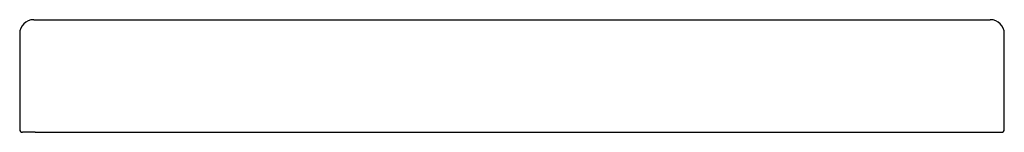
# Model space of a CAD drawing. Header units: millimetres. Extents: x -0.35 to 0.35, y 0 to 0.08.
import ezdxf

# ---------------------------------------------------------------- set-up
doc = ezdxf.new("R2010")
doc.units = ezdxf.units.MM
doc.layers.add('BLOCKS', color=3, linetype='Continuous')

msp = doc.modelspace()

# ---------------------------------------------------------------- linework, layer by layer
at = {"layer": 'BLOCKS'}
for p, q in [((-0.34, 0.08), (0.34, 0.08)), ((0.30572, 0.08), (0.34, 0.08)), ((-0.35, 0.07), (-0.35, 0.002)), ((0.35, 0.002), (0.35, 0.07)), ((-0.339, 0), (-0.348, 0)), ((-0.339, 0), (0.339, 0)), ((0.339, 0), (0.348, 0))]:
    msp.add_line(p, q, dxfattribs=at)
for centre, radius, start, end in [((-0.34, 0.07), 0.01, 90, 180), ((0.34, 0.07), 0.01, 0, 90), ((-0.348, 0.002), 0.002, 180, 270), ((0.348, 0.002), 0.002, 270, 0)]:
    msp.add_arc(centre, radius, start, end, dxfattribs=at)

doc.saveas('drawing.dxf')
